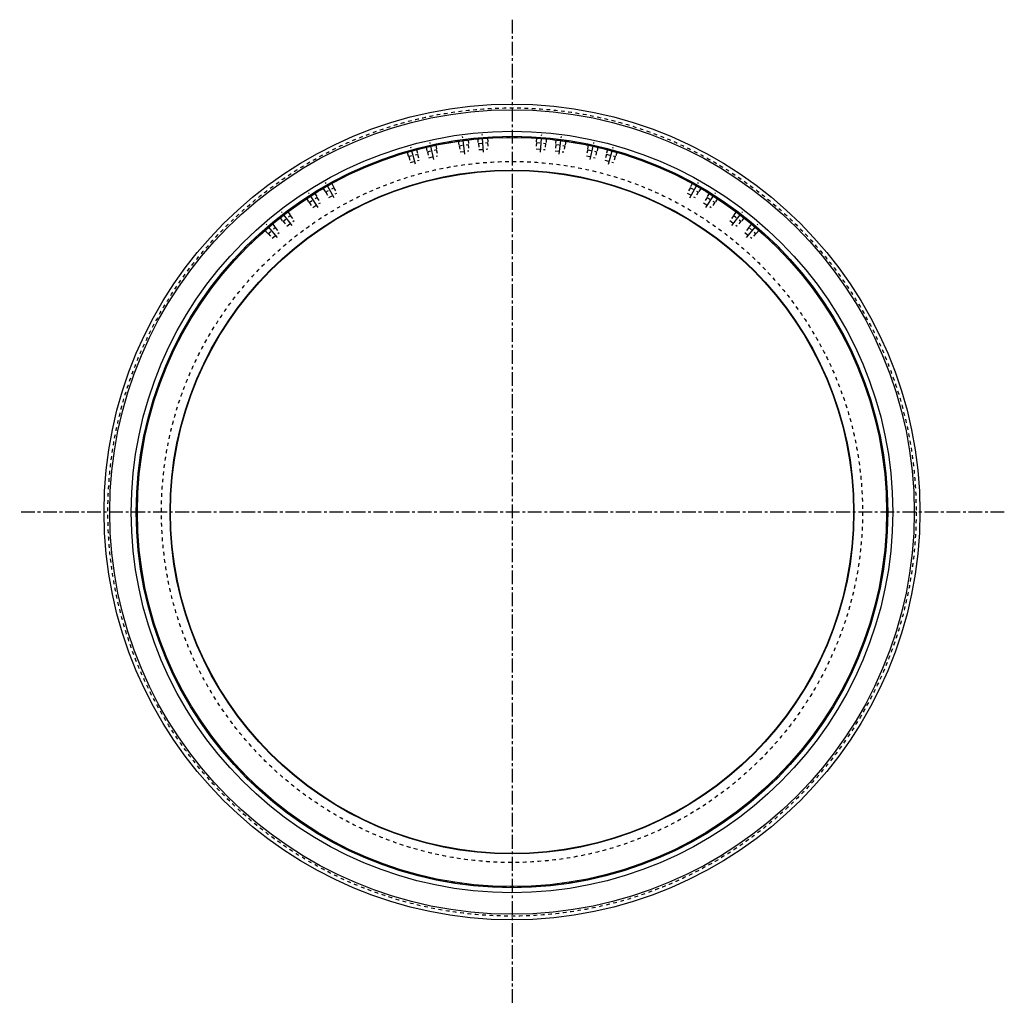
# Model space of a CAD drawing. Header units: millimetres. Extents: x -374 to 1374, y -374 to 1374.
import ezdxf

# ---------------------------------------------------------------- set-up
doc = ezdxf.new("R2010")
doc.units = ezdxf.units.MM
doc.header["$LTSCALE"] = 65.185185
doc.linetypes.add('CENTER', pattern=[0.6, 0.375, -0.075, 0.075, -0.075])
doc.linetypes.add('HIDDEN', pattern=[0.2, 0.1, -0.1])
doc.layers.add('ACHSEN_S', color=7, linetype='CONTINUOUS')
doc.layers.add('KONST.EL_MIT_GEO', color=7, linetype='CONTINUOUS')

msp = doc.modelspace()

# ---------------------------------------------------------------- linework, layer by layer
at = {"layer": 'ACHSEN_S', "color": 2, "linetype": 'CENTER'}
for p, q in [((500, 1373.9), (500, -373.9)), ((1373.9, 500), (-373.9, 500))]:
    msp.add_line(p, q, dxfattribs=at)
at = {"layer": 'KONST.EL_MIT_GEO', "color": 2, "linetype": 'CENTER'}
for p, q in [((361.3, 1125.6), (354.6, 1156.1)), ((416.4, 1135.3), (412.3, 1166.3)), ((449.7, 1138.8), (447.3, 1169.9)), ((550.3, 1138.8), (552.7, 1169.9)), ((583.6, 1135.3), (587.7, 1166.3)), ((638.7, 1125.6), (645.4, 1156.1)), ((328.8, 1117.5), (320.4, 1147.6)), ((671.2, 1117.5), (679.6, 1147.6)), ((184.5, 1057.7), (169.1, 1084.9)), ((815.5, 1057.7), (830.9, 1084.9)), ((155.7, 1040.4), (138.9, 1066.8)), ((844.3, 1040.4), (861.1, 1066.8)), ((109.9, 1008.4), (90.9, 1033.1)), ((890.1, 1008.4), (909.1, 1033.1)), ((83.8, 987.3), (63.6, 1011)), ((916.2, 987.3), (936.4, 1011))]:
    msp.add_line(p, q, dxfattribs=at)
at = {"layer": 'KONST.EL_MIT_GEO', "color": 8, "linetype": 'HIDDEN'}
for p, q in [((367.9, 1153.8), (368.3, 1151.9)), ((400.6, 1159.5), (400.8, 1157.7)), ((400.8, 1157.7), (425.6, 1160.9)), ((404.5, 1158.2), (405.6, 1150.2)), ((421.9, 1160.5), (422.9, 1152.5)), ((425.3, 1162.8), (425.6, 1160.9)), ((435.2, 1163.8), (435.4, 1162)), ((435.4, 1162), (460.3, 1163.9)), ((439.1, 1162.3), (439.7, 1154.3)), ((439.7, 1154.3), (457.2, 1155.7)), ((440.5, 1154.3), (441.4, 1143.2)), ((456.4, 1155.6), (457.3, 1144.4)), ((456.5, 1163.6), (457.2, 1155.7)), ((460.1, 1165.8), (460.3, 1163.9)), ((539.9, 1165.8), (539.7, 1163.9)), ((539.7, 1163.9), (564.6, 1162)), ((543.6, 1155.6), (542.7, 1144.4)), ((543.5, 1163.6), (542.8, 1155.7)), ((542.8, 1155.7), (560.3, 1154.3)), ((559.5, 1154.3), (558.6, 1143.2)), ((560.9, 1162.3), (560.3, 1154.3)), ((564.8, 1163.8), (564.6, 1162)), ((574.7, 1162.8), (574.4, 1160.9)), ((574.4, 1160.9), (599.2, 1157.7)), ((578.1, 1160.5), (577.1, 1152.5)), ((595.5, 1158.2), (594.4, 1150.2)), ((599.4, 1159.5), (599.2, 1157.7)), ((632.1, 1153.8), (631.7, 1151.9)), ((309.7, 1139.3), (310.2, 1137.5)), ((310.2, 1137.5), (334.3, 1144.2)), ((313.9, 1138.5), (316, 1130.8)), ((330.7, 1143.2), (332.9, 1135.4)), ((333.8, 1146), (334.3, 1144.2)), ((343.5, 1148.4), (343.9, 1146.5)), ((343.9, 1146.5), (368.3, 1151.9)), ((347.5, 1147.3), (349.3, 1139.5)), ((349.3, 1139.5), (366.3, 1143.3)), ((350, 1139.7), (352.4, 1128.8)), ((364.6, 1151.1), (366.3, 1143.3)), ((365.6, 1143.2), (368, 1132.2)), ((405.6, 1150.2), (422.9, 1152.5)), ((406.3, 1150.3), (407.8, 1139.2)), ((407.8, 1139.2), (423.6, 1141.3)), ((422.2, 1152.4), (423.6, 1141.3)), ((441.4, 1143.2), (457.3, 1144.4)), ((542.7, 1144.4), (558.6, 1143.2)), ((577.8, 1152.4), (576.4, 1141.3)), ((576.4, 1141.3), (592.2, 1139.2)), ((577.1, 1152.5), (594.4, 1150.2)), ((593.7, 1150.3), (592.2, 1139.2)), ((631.7, 1151.9), (656.1, 1146.5)), ((634.4, 1143.2), (632, 1132.2)), ((635.4, 1151.1), (633.7, 1143.3)), ((633.7, 1143.3), (650.7, 1139.5)), ((650, 1139.7), (647.6, 1128.8)), ((652.5, 1147.3), (650.7, 1139.5)), ((656.5, 1148.4), (656.1, 1146.5)), ((666.2, 1146), (665.7, 1144.2)), ((665.7, 1144.2), (689.8, 1137.5)), ((669.3, 1143.2), (667.1, 1135.4)), ((686.1, 1138.5), (684, 1130.8)), ((690.3, 1139.3), (689.8, 1137.5)), ((316, 1130.8), (332.9, 1135.4)), ((316.7, 1131), (319.7, 1120.2)), ((319.7, 1120.2), (335.1, 1124.5)), ((332.1, 1135.2), (335.1, 1124.5)), ((352.4, 1128.8), (368, 1132.2)), ((632, 1132.2), (647.6, 1128.8)), ((667.9, 1135.2), (664.9, 1124.5)), ((664.9, 1124.5), (680.3, 1120.2)), ((667.1, 1135.4), (684, 1130.8)), ((683.3, 1131), (680.3, 1120.2)), ((161.7, 1072.6), (183.4, 1084.9)), ((182.5, 1086.6), (183.4, 1084.9)), ((817.5, 1086.6), (816.6, 1084.9)), ((816.6, 1084.9), (838.3, 1072.6)), ((132.2, 1054.1), (153.2, 1067.6)), ((152.2, 1069.2), (153.2, 1067.6)), ((160.7, 1074.3), (161.7, 1072.6)), ((164.9, 1074.5), (168.9, 1067.5)), ((168.9, 1067.5), (184.1, 1076.1)), ((169.5, 1067.9), (175, 1058.1)), ((180.2, 1083.1), (184.1, 1076.1)), ((183.4, 1075.8), (189, 1066)), ((816.6, 1075.8), (811, 1066)), ((819.8, 1083.1), (815.9, 1076.1)), ((815.9, 1076.1), (831.1, 1067.5)), ((830.5, 1067.9), (825, 1058.1)), ((835.1, 1074.5), (831.1, 1067.5)), ((839.3, 1074.3), (838.3, 1072.6)), ((847.8, 1069.2), (846.8, 1067.6)), ((846.8, 1067.6), (867.8, 1054.1)), ((131.1, 1055.7), (132.2, 1054.1)), ((135.3, 1056.2), (139.6, 1049.4)), ((139.6, 1049.4), (154.4, 1058.8)), ((140.2, 1049.8), (146.3, 1040.4)), ((146.3, 1040.4), (159.8, 1049)), ((150.1, 1065.6), (154.4, 1058.8)), ((153.7, 1058.4), (159.8, 1049)), ((175, 1058.1), (189, 1066)), ((811, 1066), (825, 1058.1)), ((846.3, 1058.4), (840.2, 1049)), ((840.2, 1049), (853.7, 1040.4)), ((849.9, 1065.6), (845.6, 1058.8)), ((845.6, 1058.8), (860.4, 1049.4)), ((859.8, 1049.8), (853.7, 1040.4)), ((864.7, 1056.2), (860.4, 1049.4)), ((868.9, 1055.7), (867.8, 1054.1)), ((85.3, 1020), (105.1, 1035.2)), ((102.1, 1032.9), (107, 1026.6)), ((103.9, 1036.7), (105.1, 1035.2)), ((897.9, 1032.9), (893, 1026.6)), ((896.1, 1036.7), (894.9, 1035.2)), ((894.9, 1035.2), (914.7, 1020)), ((58.6, 997.6), (77.6, 1013.8)), ((76.4, 1015.2), (77.6, 1013.8)), ((84.1, 1021.5), (85.3, 1020)), ((88.2, 1022.3), (93.1, 1015.9)), ((93.1, 1015.9), (107, 1026.6)), ((93.7, 1016.4), (100.5, 1007.5)), ((100.5, 1007.5), (113.2, 1017.2)), ((106.4, 1026.1), (113.2, 1017.2)), ((893.6, 1026.1), (886.8, 1017.2)), ((886.8, 1017.2), (899.5, 1007.5)), ((893, 1026.6), (906.9, 1015.9)), ((906.3, 1016.4), (899.5, 1007.5)), ((911.8, 1022.3), (906.9, 1015.9)), ((915.9, 1021.5), (914.7, 1020)), ((923.6, 1015.2), (922.4, 1013.8)), ((922.4, 1013.8), (941.4, 997.6)), ((57.4, 999), (58.6, 997.6)), ((61.5, 1000), (66.7, 993.9)), ((66.7, 993.9), (80, 1005.3)), ((74.5, 985.9), (86.7, 996.3)), ((74.8, 1011.4), (80, 1005.3)), ((79.4, 1004.8), (86.7, 996.3)), ((920.6, 1004.8), (913.3, 996.3)), ((913.3, 996.3), (925.5, 985.9)), ((925.2, 1011.4), (920, 1005.3)), ((920, 1005.3), (933.3, 993.9)), ((938.5, 1000), (933.3, 993.9)), ((942.6, 999), (941.4, 997.6)), ((67.2, 994.4), (74.5, 985.9)), ((932.8, 994.4), (925.5, 985.9)), ((-84.2, 821.8), (-84, 821.6)), ((-84.1, 822), (-83.8, 821.9)), ((-83.6, 822.4), (-83.8, 822.5)), ((-83.4, 822.6), (-83.7, 822.8)), ((-83.3, 823.5), (-83, 823.4)), ((-82.9, 824.3), (-82.6, 824.1)), ((-82.6, 824.8), (-82.3, 824.6)), ((-82.5, 825), (-82.2, 824.9)), ((-82.2, 825.4), (-82, 825.2)), ((-81.2, 827.3), (-80.9, 827.2)), ((-81, 827.7), (-80.7, 827.5)), ((-80.8, 827.9), (-80.6, 827.8)), ((-80.5, 828.4), (-80.3, 828.3)), ((-80.1, 829.2), (-79.9, 829)), ((-79, 831.1), (-78.8, 831)), ((-78.8, 831.5), (-78.5, 831.3)), ((-78.3, 832.3), (-78.1, 832.2)), ((-78.1, 832.7), (-78.2, 832.6)), ((-78.2, 832.6), (-77.9, 832.4)), ((-78.1, 832.7), (-77.8, 832.6)), ((-78.1, 832.6), (-77.9, 832.5)), ((-78, 832.9), (-77.7, 832.7)), ((-78, 832.8), (-77.8, 832.7)), ((-78, 832.8), (-77.8, 832.7)), ((-77.9, 833.1), (-77.6, 832.9)), ((-77.9, 833.1), (-77.6, 832.9)), ((-77.8, 832.7), (-77.9, 832.4)), ((-77.4, 833.9), (-77.1, 833.8)), ((-77.2, 834.3), (-76.9, 834.1)), ((1077.2, 834.3), (1076.9, 834.1)), ((1077.4, 833.9), (1077.1, 833.8)), ((1077.9, 833.1), (1077.6, 832.9)), ((1077.9, 833.1), (1077.6, 832.9)), ((1077.6, 832.9), (1077.7, 832.7)), ((1078, 832.9), (1077.7, 832.7)), ((1078, 832.8), (1077.8, 832.7)), ((1078, 832.8), (1077.8, 832.7)), ((1078.1, 832.7), (1077.8, 832.6)), ((1077.8, 832.6), (1077.9, 832.4)), ((1078.1, 832.6), (1077.9, 832.5)), ((1078.2, 832.6), (1077.9, 832.4)), ((1078.3, 832.3), (1078.1, 832.2)), ((1078.8, 831.5), (1078.5, 831.3)), ((1079, 831.1), (1078.8, 831)), ((1080.1, 829.2), (1079.9, 829)), ((1080.5, 828.4), (1080.3, 828.3)), ((1080.8, 827.9), (1080.6, 827.8)), ((1081, 827.7), (1080.7, 827.5)), ((1081.2, 827.3), (1080.9, 827.2)), ((1082.2, 825.4), (1082, 825.2)), ((1082.5, 825), (1082.2, 824.9)), ((1082.6, 824.8), (1082.3, 824.6)), ((1082.9, 824.3), (1082.6, 824.1)), ((1083.3, 823.5), (1083, 823.4)), ((1083.4, 822.6), (1083.7, 822.8)), ((1083.6, 822.4), (1083.8, 822.5)), ((1084.1, 822), (1083.8, 821.9)), ((1084.2, 821.8), (1084, 821.6)), ((-93.4, 804.5), (-93.2, 804.4)), ((-92.6, 806), (-92.4, 805.9)), ((-92, 806.7), (-92.3, 806.8)), ((-92.2, 806.9), (-92, 806.7)), ((-91.5, 808.2), (-91.2, 808.1)), ((-91.4, 808.5), (-91.1, 808.4)), ((-91, 809.2), (-90.8, 809)), ((-91, 809.1), (-90.8, 809)), ((-90.7, 809.8), (-90.4, 809.7)), ((-90.3, 810.5), (-90.1, 810.3)), ((-90.3, 810.5), (-90.1, 810.4)), ((-90, 811.1), (-89.7, 811)), ((-89.9, 811.4), (-89.6, 811.2)), ((-89.1, 812.8), (-88.9, 812.6)), ((-88.8, 812.7), (-89.1, 812.8)), ((-88.7, 813.6), (-88.4, 813.4)), ((-88.3, 814.3), (-88, 814.2)), ((-87.9, 815.1), (-87.6, 814.9)), ((-86.8, 817.1), (-86.6, 816.9)), ((-86.2, 817.7), (-86.4, 817.8)), ((-86, 818.6), (-85.7, 818.4)), ((-85.6, 819.3), (-85.3, 819.2)), ((-85.2, 820), (-84.9, 819.9)), ((1085.2, 820), (1084.9, 819.9)), ((1085.6, 819.3), (1085.3, 819.2)), ((1086, 818.6), (1085.7, 818.4)), ((1086.2, 817.7), (1086.4, 817.8)), ((1086.8, 817.1), (1086.6, 816.9)), ((1087.9, 815.1), (1087.6, 814.9)), ((1088.3, 814.3), (1088, 814.2)), ((1088.7, 813.6), (1088.4, 813.4)), ((1088.8, 812.7), (1089.1, 812.8)), ((1089.1, 812.8), (1088.9, 812.6)), ((1089.9, 811.4), (1089.6, 811.2)), ((1090, 811.1), (1089.7, 811)), ((1090.3, 810.5), (1090.1, 810.4)), ((1090.3, 810.5), (1090.1, 810.3)), ((1090.7, 809.8), (1090.4, 809.7)), ((1091, 809.2), (1090.8, 809)), ((1091, 809.1), (1090.8, 809)), ((1091.4, 808.5), (1091.1, 808.4)), ((1091.5, 808.2), (1091.2, 808.1)), ((1092.2, 806.9), (1092, 806.7)), ((1092, 806.7), (1092.3, 806.8)), ((1092.6, 806), (1092.4, 805.9)), ((1093.4, 804.5), (1093.2, 804.4)), ((-102.1, 786.9), (-101.9, 786.8)), ((-101.6, 788), (-101.3, 787.9)), ((-101.3, 788.7), (-101, 788.6)), ((-101, 788.7), (-101.2, 788.8)), ((-100, 791.4), (-99.7, 791.2)), ((-99.5, 791.7), (-99.8, 791.8)), ((-98.5, 794.5), (-98.2, 794.3)), ((-98.1, 795.2), (-97.8, 795.1)), ((-97.7, 796), (-97.5, 795.9)), ((-97, 797.5), (-96.7, 797.4)), ((-96.8, 797.8), (-96.6, 797.6)), ((-96.3, 798.1), (-96.6, 798.3)), ((-96.2, 798.4), (-96.5, 798.5)), ((-96.1, 799.3), (-95.8, 799.2)), ((-95.7, 800.1), (-95.4, 799.9)), ((-95.3, 800.8), (-95, 800.7)), ((-95.1, 801.3), (-94.8, 801.2)), ((-95.1, 801.2), (-94.8, 801.1)), ((-94.6, 801.6), (-94.8, 801.8)), ((-94.5, 802.3), (-94.3, 802.2)), ((-94.4, 802.7), (-94.1, 802.6)), ((-93.8, 803.1), (-94.1, 803.3)), ((-93.5, 803.6), (-93.8, 803.8)), ((-93.8, 803.7), (-93.6, 803.6)), ((1093.5, 803.6), (1093.8, 803.8)), ((1093.8, 803.7), (1093.6, 803.6)), ((1093.8, 803.1), (1094.1, 803.3)), ((1094.4, 802.7), (1094.1, 802.6)), ((1094.5, 802.3), (1094.3, 802.2)), ((1094.6, 801.6), (1094.8, 801.8)), ((1095.1, 801.3), (1094.8, 801.2)), ((1095.1, 801.2), (1094.8, 801.1)), ((1095.3, 800.8), (1095, 800.7)), ((1095.7, 800.1), (1095.4, 799.9)), ((1096.1, 799.3), (1095.8, 799.2)), ((1096.2, 798.4), (1096.5, 798.5)), ((1096.3, 798.1), (1096.6, 798.3)), ((1096.8, 797.8), (1096.6, 797.6)), ((1097, 797.5), (1096.7, 797.4)), ((1097.7, 796), (1097.5, 795.9)), ((1098.1, 795.2), (1097.8, 795.1)), ((1098.5, 794.5), (1098.2, 794.3)), ((1099.5, 791.7), (1099.8, 791.8)), ((1100, 791.4), (1099.7, 791.2)), ((1101, 788.7), (1101.2, 788.8)), ((1101.3, 788.7), (1101, 788.6)), ((1101.6, 788), (1101.3, 787.9)), ((1102.1, 786.9), (1101.9, 786.8)), ((-104.6, 780.9), (-104.9, 781.1)), ((-104.8, 781.2), (-104.6, 781)), ((-104.7, 781.5), (-104.4, 781.4)), ((-104.3, 782.4), (-104, 782.3)), ((-103.4, 784.2), (-103.2, 784.1)), ((-102.9, 784.5), (-103.2, 784.7)), ((-102.8, 785.6), (-102.5, 785.4)), ((-102.6, 785.9), (-102.3, 785.8)), ((-102.1, 786.3), (-102.4, 786.4)), ((-102.4, 786.3), (-102.2, 786.1)), ((1102.1, 786.3), (1102.4, 786.4)), ((1102.4, 786.3), (1102.2, 786.1)), ((1102.6, 785.9), (1102.3, 785.8)), ((1102.8, 785.6), (1102.5, 785.4)), ((1102.9, 784.5), (1103.2, 784.7)), ((1103.4, 784.2), (1103.2, 784.1)), ((1104.3, 782.4), (1104, 782.3)), ((1104.7, 781.5), (1104.4, 781.4)), ((1104.8, 781.2), (1104.6, 781)), ((1104.6, 780.9), (1104.9, 781.1))]:
    msp.add_line(p, q, dxfattribs=at)
at = {"layer": 'KONST.EL_MIT_GEO', "color": 7, "linetype": 'Continuous'}
for radius in [724, 714, 675.8, 667, 665, 607, 606.2]:
    msp.add_circle((500, 500), radius, dxfattribs=at)
at = {"layer": 'KONST.EL_MIT_GEO', "color": 8, "linetype": 'HIDDEN'}
for radius in [717.3, 665.9, 622.2]:
    msp.add_circle((500, 500), radius, dxfattribs=at)
for start, end in [(151.0573, 151.4709), (150.4293, 150.9843), (149.9209, 150.2377), (29.7623, 30.0791), (29.0157, 29.5707), (28.5291, 28.9427), (152.6881, 152.834), (152.0304, 152.6151), (151.5439, 151.9574), (28.0426, 28.4561), (27.3849, 27.9696), (27.166, 27.3119), (154.0568, 155.0791), (153.4115, 153.8007), (152.907, 153.3385), (26.6615, 27.093), (26.1993, 26.5885), (24.9209, 25.9432)]:
    msp.add_arc((500, 500), 666.7, start, end, dxfattribs=at)

doc.saveas('drawing.dxf')
